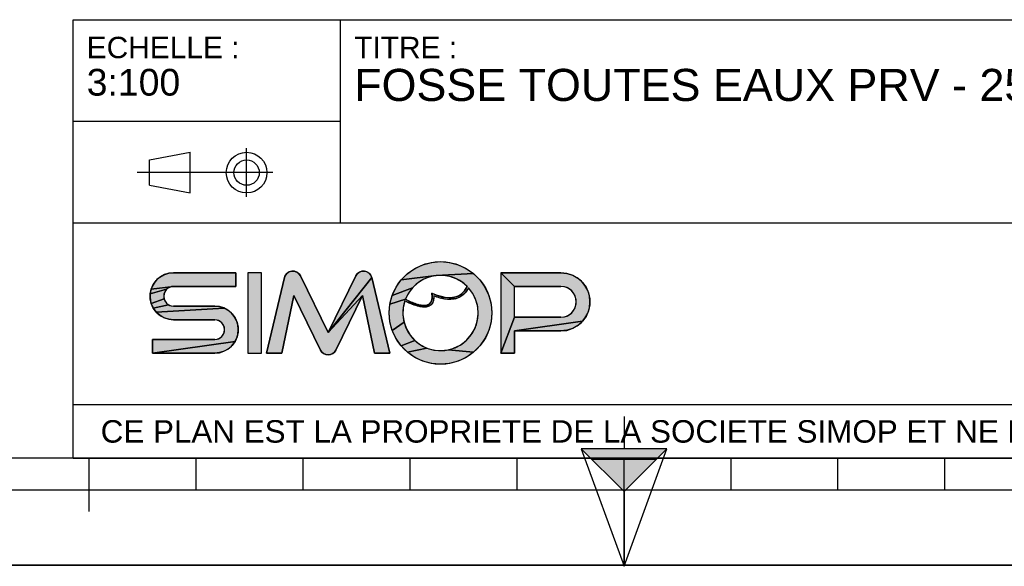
# Model space of a CAD drawing. Header units: millimetres. Extents: x 0 to 297, y 0 to 210.
# Tile 7 of 25: x 92 to 184, y 0 to 51. Entities that reach past the tile are written whole.
import ezdxf

# ---------------------------------------------------------------- set-up
doc = ezdxf.new("R2010")
doc.units = ezdxf.units.MM
doc.header["$LTSCALE"] = 16.335
doc.layers.get('0').update_dxf_attribs({"linetype": 'CONTINUOUS'})
doc.styles.get("Standard").update_dxf_attribs({"font": 'arial.ttf'})

# ---------------------------------------------------------------- blocks, each defined once
blk = doc.blocks.new('MARGEA4_BL0', base_point=(148.514, 105.014))
at = {"color": 7, "linetype": 'Continuous'}
for p, q in [((287.014, 10.014), (10.014, 10.014)), ((98.514, 5.014), (98.514, 10.014)), ((108.514, 7.014), (108.514, 10.014)), ((118.514, 7.014), (118.514, 10.014)), ((128.514, 7.014), (128.514, 10.014)), ((138.514, 7.014), (138.514, 10.014)), ((148.514, 0.014), (148.514, 10.014)), ((158.514, 7.014), (158.514, 10.014)), ((168.514, 7.014), (168.514, 10.014)), ((178.514, 7.014), (178.514, 10.014)), ((248.514, 7.014), (48.514, 7.014)), ((297.014, 0.014), (0.014, 0.014)), ((297.014, 0.014), (0.014, 0.014))]:
    blk.add_line(p, q, dxfattribs=at)
blk = doc.blocks.new('REPERE_ORIENTATION_BL1', base_point=(148.516, 6.898))
at = {"color": 7, "linetype": 'Continuous'}
for p, q in [((148.516, 13.898), (148.516, 10.898)), ((148.516, 6.898), (144.516, 10.898)), ((152.516, 10.898), (144.516, 10.898)), ((144.516, 10.898), (148.516, -0.102)), ((148.516, 6.898), (152.516, 10.898)), ((148.516, -0.102), (152.516, 10.898)), ((151.516, 9.898), (145.516, 9.898)), ((148.516, 6.898), (148.516, -0.102))]:
    blk.add_line(p, q, dxfattribs=at)
blk.add_solid([(144.516, 10.898), (148.516, 6.898), (152.516, 10.898)], dxfattribs=at)
blk = doc.blocks.new('ISO_BL3', base_point=(109.359, 36.711))
at = {"color": 7, "linetype": 'Continuous'}
for p, q in [((113.239, 34.434), (113.239, 38.988)), ((104.158, 37.894), (107.956, 38.612)), ((104.158, 35.528), (104.158, 37.894)), ((107.956, 34.81), (107.956, 38.612)), ((115.7, 36.711), (103.019, 36.711)), ((104.158, 35.528), (107.956, 34.81))]:
    blk.add_line(p, q, dxfattribs=at)
for radius in [1.901, 1.183]:
    blk.add_circle((113.239, 36.711), radius, dxfattribs=at)
blk = doc.blocks.new('LOGO-SIMOP-2009_BL4', base_point=(124.77, 23.589))
at = {"linetype": 'Continuous'}
for points in [[(131.363, 28.389), (132.197, 28.316), (133.005, 28.1), (133.763, 27.746), (134.449, 27.266), (130.961, 27.086), (127.686, 26.675), (128.278, 27.266), (128.963, 27.746), (129.722, 28.1), (130.53, 28.316)], [(105.954, 27.301), (106.412, 27.349), (112.22, 27.349), (112.22, 26.069), (106.412, 26.069), (104.319, 25.829), (104.507, 26.249), (104.777, 26.621), (105.119, 26.929), (105.517, 27.159)], [(117.578, 27.509), (117.792, 27.474), (117.99, 27.382), (118.155, 27.24), (118.276, 27.059), (120.86, 21.749), (124.06, 25.217), (121.579, 20.119), (121.455, 19.934), (121.284, 19.791), (121.08, 19.7), (120.86, 19.669), (120.639, 19.7), (120.436, 19.791), (120.265, 19.934), (120.141, 20.119), (117.66, 25.217), (116.54, 19.829), (115.1, 19.829), (116.778, 26.894), (116.857, 27.097), (116.987, 27.271), (117.16, 27.404), (117.362, 27.485)], [(123.927, 27.474), (124.142, 27.509), (124.358, 27.485), (124.56, 27.404), (124.732, 27.271), (124.863, 27.097), (124.941, 26.894), (120.86, 21.749), (123.444, 27.059), (123.565, 27.24), (123.73, 27.382)], [(124.06, 25.217), (120.86, 21.749), (124.941, 26.894), (126.62, 19.829), (125.18, 19.829)], [(129.751, 26.718), (129.215, 26.377), (128.749, 25.946), (126.853, 25.231), (127.207, 25.989), (127.686, 26.675), (130.961, 27.086), (130.34, 26.957)], [(131.596, 27.101), (130.961, 27.086), (134.449, 27.266), (135.04, 26.675), (135.52, 25.989), (135.874, 25.231), (136.091, 24.423), (136.163, 23.589), (136.091, 22.756), (135.874, 21.947), (135.52, 21.189), (135.04, 20.504), (134.449, 19.912), (132.075, 20.142), (132.717, 20.34), (133.309, 20.655), (133.83, 21.078), (134.262, 21.592), (134.588, 22.178), (134.798, 22.816), (134.882, 23.482), (134.838, 24.152), (134.668, 24.801), (134.378, 25.407), (133.978, 25.946), (133.719, 25.545), (133.436, 25.258), (133.098, 25.04), (132.731, 24.907), (132.159, 25.009), (132.592, 25.042), (132.968, 25.156), (133.314, 25.364), (133.6, 25.651), (133.861, 26.069), (133.375, 26.478), (132.823, 26.792), (132.224, 27.002)], [(138.292, 26.069), (137.012, 27.349), (142.612, 27.349), (143.177, 27.29), (143.718, 27.114), (144.211, 26.83), (144.633, 26.449), (144.967, 25.989), (145.199, 25.47), (145.317, 24.913), (145.317, 24.345), (145.199, 23.789), (144.967, 23.269), (144.633, 22.809), (138.292, 21.909), (138.292, 19.829), (137.012, 19.829), (138.292, 23.189), (142.612, 23.189), (142.956, 23.231), (143.281, 23.354), (143.567, 23.551), (143.797, 23.811), (143.958, 24.119), (144.041, 24.456), (144.041, 24.803), (143.958, 25.14), (143.797, 25.447), (143.567, 25.707), (143.281, 25.904), (142.956, 26.027), (142.612, 26.069)], [(105.952, 25.946), (105.761, 25.8), (104.224, 25.379), (104.319, 25.829), (106.412, 26.069), (106.174, 26.038)], [(105.523, 25.387), (105.492, 25.149), (105.523, 24.911), (104.319, 24.469), (104.224, 24.919), (104.224, 25.379), (105.761, 25.8), (105.615, 25.609)], [(128.368, 25.438), (128.084, 24.869), (126.636, 24.423), (126.853, 25.231), (128.749, 25.946)], [(105.761, 24.499), (105.952, 24.352), (104.507, 24.049), (104.319, 24.469), (105.523, 24.911), (105.615, 24.689)], [(128.084, 24.869), (128.432, 24.7), (128.441, 24.519), (128.029, 24.718), (127.876, 24.064), (127.849, 23.394), (127.95, 22.73), (126.853, 21.947), (126.636, 22.756), (126.563, 23.589), (126.636, 24.423)], [(131.146, 25.202), (131.682, 25.062), (131.315, 24.983), (130.744, 25.179), (130.717, 24.821), (130.631, 24.565), (130.48, 24.354), (130.273, 24.213), (130.001, 24.3), (130.178, 24.346), (130.347, 24.448), (130.481, 24.62), (130.552, 24.815), (130.583, 25.063), (130.563, 25.429)], [(132.159, 25.009), (132.731, 24.907), (132.312, 24.85), (131.842, 24.874), (131.315, 24.983), (131.682, 25.062)], [(111.553, 23.809), (111.895, 23.501), (112.165, 23.129), (112.352, 22.709), (112.448, 22.259), (112.448, 21.799), (112.352, 21.349), (112.165, 20.929), (104.452, 19.829), (104.452, 21.109), (110.26, 21.109), (110.498, 21.14), (110.72, 21.232), (110.91, 21.379), (111.057, 21.569), (111.148, 21.791), (111.18, 22.029), (111.148, 22.267), (111.057, 22.489), (110.91, 22.68), (110.72, 22.826), (110.498, 22.918), (110.26, 22.949), (106.412, 22.949), (105.954, 22.997), (105.517, 23.139), (105.119, 23.369), (104.777, 23.677), (111.155, 24.039)], [(110.717, 24.181), (111.155, 24.039), (104.777, 23.677), (104.507, 24.049), (105.952, 24.352), (106.174, 24.26), (106.412, 24.229), (110.26, 24.229)], [(128.738, 24.565), (129.026, 24.456), (129.312, 24.368), (129.161, 24.244), (128.799, 24.369), (128.441, 24.519), (128.432, 24.7)], [(129.788, 24.29), (130.001, 24.3), (130.273, 24.213), (130.034, 24.143), (129.77, 24.13), (129.472, 24.167), (129.161, 24.244), (129.312, 24.368), (129.552, 24.315)], [(128.175, 22.098), (128.516, 21.52), (128.961, 21.017), (127.686, 20.504), (127.207, 21.189), (126.853, 21.947), (127.95, 22.73)], [(143.177, 21.969), (142.612, 21.909), (138.292, 21.909), (144.633, 22.809), (144.211, 22.429), (143.718, 22.144)], [(110.717, 19.877), (110.26, 19.829), (104.452, 19.829), (112.165, 20.929), (111.895, 20.557), (111.553, 20.249), (111.155, 20.019)], [(129.493, 20.607), (130.093, 20.307), (128.278, 19.912), (127.686, 20.504), (128.961, 21.017)], [(131.408, 20.069), (132.075, 20.142), (134.449, 19.912), (133.763, 19.432), (133.005, 19.079), (132.197, 18.862), (131.363, 18.789), (130.53, 18.862), (129.722, 19.079), (128.963, 19.432), (128.278, 19.912), (130.093, 20.307), (130.739, 20.125)]]:
    blk.add_hatch(color=7, dxfattribs=at).paths.add_polyline_path(points)
at = {"color": 7, "linetype": 'Continuous'}
for p, q in [((128.278, 27.266), (128.963, 27.746)), ((128.963, 27.746), (129.722, 28.1)), ((129.722, 28.1), (130.53, 28.316)), ((130.53, 28.316), (131.363, 28.389)), ((131.363, 28.389), (132.197, 28.316)), ((132.197, 28.316), (133.005, 28.1)), ((133.005, 28.1), (133.763, 27.746)), ((133.763, 27.746), (134.449, 27.266)), ((104.777, 26.621), (105.119, 26.929)), ((105.119, 26.929), (105.517, 27.159)), ((105.517, 27.159), (105.954, 27.301)), ((105.954, 27.301), (106.412, 27.349)), ((112.22, 27.349), (106.412, 27.349)), ((112.22, 26.069), (112.22, 27.349)), ((113.34, 27.349), (113.34, 19.829)), ((114.62, 27.349), (113.34, 27.349)), ((114.62, 19.829), (114.62, 27.349)), ((116.778, 26.894), (115.1, 19.829)), ((116.778, 26.894), (116.857, 27.097)), ((116.857, 27.097), (116.987, 27.271)), ((116.987, 27.271), (117.16, 27.404)), ((117.16, 27.404), (117.362, 27.485)), ((117.362, 27.485), (117.578, 27.509)), ((117.578, 27.509), (117.792, 27.474)), ((117.792, 27.474), (117.99, 27.382)), ((117.99, 27.382), (118.155, 27.24)), ((118.155, 27.24), (118.276, 27.059)), ((120.86, 21.749), (118.276, 27.059)), ((123.444, 27.059), (120.86, 21.749)), ((124.941, 26.894), (120.86, 21.749)), ((123.444, 27.059), (123.565, 27.24)), ((123.565, 27.24), (123.73, 27.382)), ((123.73, 27.382), (123.927, 27.474)), ((123.927, 27.474), (124.142, 27.509)), ((124.142, 27.509), (124.358, 27.485)), ((124.358, 27.485), (124.56, 27.404)), ((124.56, 27.404), (124.732, 27.271)), ((124.732, 27.271), (124.863, 27.097)), ((124.863, 27.097), (124.941, 26.894)), ((126.62, 19.829), (124.941, 26.894)), ((127.686, 26.675), (128.278, 27.266)), ((130.961, 27.086), (127.686, 26.675)), ((129.751, 26.718), (129.215, 26.377)), ((130.34, 26.957), (129.751, 26.718)), ((130.961, 27.086), (130.34, 26.957)), ((134.449, 27.266), (130.961, 27.086)), ((131.596, 27.101), (130.961, 27.086)), ((132.224, 27.002), (131.596, 27.101)), ((132.823, 26.792), (132.224, 27.002)), ((133.375, 26.478), (132.823, 26.792)), ((134.449, 27.266), (135.04, 26.675)), ((142.612, 27.349), (137.012, 27.349)), ((138.292, 26.069), (137.012, 27.349)), ((137.012, 27.349), (137.012, 19.829)), ((142.612, 27.349), (143.177, 27.29)), ((143.177, 27.29), (143.718, 27.114)), ((143.718, 27.114), (144.211, 26.83)), ((144.211, 26.83), (144.633, 26.449)), ((104.224, 25.379), (104.319, 25.829)), ((105.761, 25.8), (104.224, 25.379)), ((104.319, 25.829), (104.507, 26.249)), ((106.412, 26.069), (104.319, 25.829)), ((104.507, 26.249), (104.777, 26.621)), ((105.761, 25.8), (105.615, 25.609)), ((105.952, 25.946), (105.761, 25.8)), ((106.174, 26.038), (105.952, 25.946)), ((106.412, 26.069), (106.174, 26.038)), ((106.412, 26.069), (112.22, 26.069)), ((126.853, 25.231), (127.207, 25.989)), ((128.749, 25.946), (126.853, 25.231)), ((127.207, 25.989), (127.686, 26.675)), ((128.749, 25.946), (128.368, 25.438)), ((129.215, 26.377), (128.749, 25.946)), ((133.861, 26.069), (133.375, 26.478)), ((133.6, 25.651), (133.861, 26.069)), ((133.978, 25.946), (133.719, 25.545)), ((134.378, 25.407), (133.978, 25.946)), ((135.04, 26.675), (135.52, 25.989)), ((135.52, 25.989), (135.874, 25.231)), ((138.292, 26.069), (142.612, 26.069)), ((138.292, 23.189), (138.292, 26.069)), ((142.956, 26.027), (142.612, 26.069)), ((143.281, 25.904), (142.956, 26.027)), ((143.567, 25.707), (143.281, 25.904)), ((144.633, 26.449), (144.967, 25.989)), ((144.967, 25.989), (145.199, 25.47)), ((104.224, 24.919), (104.224, 25.379)), ((104.319, 24.469), (104.224, 24.919)), ((105.523, 24.911), (104.319, 24.469)), ((105.523, 25.387), (105.492, 25.149)), ((105.492, 25.149), (105.523, 24.911)), ((105.615, 25.609), (105.523, 25.387)), ((105.523, 24.911), (105.615, 24.689)), ((116.54, 19.829), (117.66, 25.217)), ((117.66, 25.217), (120.141, 20.119)), ((124.06, 25.217), (120.86, 21.749)), ((121.579, 20.119), (124.06, 25.217)), ((124.06, 25.217), (125.18, 19.829)), ((126.636, 24.423), (126.853, 25.231)), ((128.084, 24.869), (126.636, 24.423)), ((128.368, 25.438), (128.084, 24.869)), ((128.084, 24.869), (128.432, 24.7)), ((130.552, 24.815), (130.583, 25.063)), ((130.583, 25.063), (130.563, 25.429)), ((130.563, 25.429), (131.146, 25.202)), ((130.744, 25.179), (130.717, 24.821)), ((131.315, 24.983), (130.744, 25.179)), ((131.146, 25.202), (131.682, 25.062)), ((131.682, 25.062), (131.315, 24.983)), ((131.842, 24.874), (131.315, 24.983)), ((131.682, 25.062), (132.159, 25.009)), ((132.312, 24.85), (131.842, 24.874)), ((132.159, 25.009), (132.592, 25.042)), ((132.731, 24.907), (132.159, 25.009)), ((132.731, 24.907), (132.312, 24.85)), ((132.592, 25.042), (132.968, 25.156)), ((133.098, 25.04), (132.731, 24.907)), ((132.968, 25.156), (133.314, 25.364)), ((133.436, 25.258), (133.098, 25.04)), ((133.314, 25.364), (133.6, 25.651)), ((133.719, 25.545), (133.436, 25.258)), ((134.668, 24.801), (134.378, 25.407)), ((135.874, 25.231), (136.091, 24.423)), ((143.797, 25.447), (143.567, 25.707)), ((143.958, 25.14), (143.797, 25.447)), ((144.041, 24.803), (143.958, 25.14)), ((145.199, 25.47), (145.317, 24.913)), ((145.317, 24.913), (145.317, 24.345)), ((104.507, 24.049), (104.319, 24.469)), ((105.952, 24.352), (104.507, 24.049)), ((104.777, 23.677), (104.507, 24.049)), ((111.155, 24.039), (104.777, 23.677)), ((105.615, 24.689), (105.761, 24.499)), ((105.761, 24.499), (105.952, 24.352)), ((105.952, 24.352), (106.174, 24.26)), ((106.174, 24.26), (106.412, 24.229)), ((110.26, 24.229), (106.412, 24.229)), ((110.26, 24.229), (110.717, 24.181)), ((110.717, 24.181), (111.155, 24.039)), ((111.155, 24.039), (111.553, 23.809)), ((126.563, 23.589), (126.636, 24.423)), ((127.876, 24.064), (127.849, 23.394)), ((128.029, 24.718), (127.876, 24.064)), ((128.441, 24.519), (128.029, 24.718)), ((128.432, 24.7), (128.738, 24.565)), ((128.432, 24.7), (128.441, 24.519)), ((128.799, 24.369), (128.441, 24.519)), ((128.738, 24.565), (129.026, 24.456)), ((129.161, 24.244), (128.799, 24.369)), ((129.026, 24.456), (129.312, 24.368)), ((129.312, 24.368), (129.161, 24.244)), ((129.472, 24.167), (129.161, 24.244)), ((129.312, 24.368), (129.552, 24.315)), ((129.77, 24.13), (129.472, 24.167)), ((129.552, 24.315), (129.788, 24.29)), ((130.034, 24.143), (129.77, 24.13)), ((129.788, 24.29), (130.001, 24.3)), ((130.001, 24.3), (130.178, 24.346)), ((130.273, 24.213), (130.001, 24.3)), ((130.273, 24.213), (130.034, 24.143)), ((130.178, 24.346), (130.347, 24.448)), ((130.48, 24.354), (130.273, 24.213)), ((130.347, 24.448), (130.481, 24.62)), ((130.631, 24.565), (130.48, 24.354)), ((130.481, 24.62), (130.552, 24.815)), ((130.717, 24.821), (130.631, 24.565)), ((134.838, 24.152), (134.668, 24.801)), ((134.882, 23.482), (134.838, 24.152)), ((136.091, 24.423), (136.163, 23.589)), ((143.797, 23.811), (143.958, 24.119)), ((143.958, 24.119), (144.041, 24.456)), ((144.041, 24.456), (144.041, 24.803)), ((145.317, 24.345), (145.199, 23.789)), ((105.119, 23.369), (104.777, 23.677)), ((105.517, 23.139), (105.119, 23.369)), ((105.954, 22.997), (105.517, 23.139)), ((111.553, 23.809), (111.895, 23.501)), ((111.895, 23.501), (112.165, 23.129)), ((112.165, 23.129), (112.352, 22.709)), ((126.636, 22.756), (126.563, 23.589)), ((127.849, 23.394), (127.95, 22.73)), ((134.798, 22.816), (134.882, 23.482)), ((136.163, 23.589), (136.091, 22.756)), ((138.292, 23.189), (137.012, 19.829)), ((142.612, 23.189), (138.292, 23.189)), ((142.612, 23.189), (142.956, 23.231)), ((142.956, 23.231), (143.281, 23.354)), ((143.281, 23.354), (143.567, 23.551)), ((143.567, 23.551), (143.797, 23.811)), ((144.967, 23.269), (144.633, 22.809)), ((145.199, 23.789), (144.967, 23.269)), ((106.412, 22.949), (105.954, 22.997)), ((106.412, 22.949), (110.26, 22.949)), ((110.498, 22.918), (110.26, 22.949)), ((110.72, 22.826), (110.498, 22.918)), ((110.91, 22.68), (110.72, 22.826)), ((111.057, 22.489), (110.91, 22.68)), ((111.148, 22.267), (111.057, 22.489)), ((111.18, 22.029), (111.148, 22.267)), ((112.352, 22.709), (112.448, 22.259)), ((112.448, 22.259), (112.448, 21.799)), ((126.853, 21.947), (126.636, 22.756)), ((127.95, 22.73), (126.853, 21.947)), ((127.95, 22.73), (128.175, 22.098)), ((128.175, 22.098), (128.516, 21.52)), ((134.262, 21.592), (134.588, 22.178)), ((134.588, 22.178), (134.798, 22.816)), ((136.091, 22.756), (135.874, 21.947)), ((144.633, 22.809), (138.292, 21.909)), ((143.718, 22.144), (143.177, 21.969)), ((144.211, 22.429), (143.718, 22.144)), ((144.633, 22.809), (144.211, 22.429)), ((110.498, 21.14), (110.72, 21.232)), ((110.72, 21.232), (110.91, 21.379)), ((110.91, 21.379), (111.057, 21.569)), ((111.057, 21.569), (111.148, 21.791)), ((111.148, 21.791), (111.18, 22.029)), ((112.352, 21.349), (112.165, 20.929)), ((112.448, 21.799), (112.352, 21.349)), ((127.207, 21.189), (126.853, 21.947)), ((127.686, 20.504), (127.207, 21.189)), ((128.516, 21.52), (128.961, 21.017)), ((133.83, 21.078), (134.262, 21.592)), ((135.52, 21.189), (135.04, 20.504)), ((135.874, 21.947), (135.52, 21.189)), ((138.292, 21.909), (142.612, 21.909)), ((138.292, 19.829), (138.292, 21.909)), ((143.177, 21.969), (142.612, 21.909)), ((104.452, 21.109), (104.452, 19.829)), ((110.26, 21.109), (104.452, 21.109)), ((112.165, 20.929), (104.452, 19.829)), ((110.26, 21.109), (110.498, 21.14)), ((111.553, 20.249), (111.155, 20.019)), ((111.895, 20.557), (111.553, 20.249)), ((112.165, 20.929), (111.895, 20.557)), ((128.961, 21.017), (127.686, 20.504)), ((128.278, 19.912), (127.686, 20.504)), ((130.093, 20.307), (128.278, 19.912)), ((128.961, 21.017), (129.493, 20.607)), ((129.493, 20.607), (130.093, 20.307)), ((130.093, 20.307), (130.739, 20.125)), ((132.075, 20.142), (132.717, 20.34)), ((132.717, 20.34), (133.309, 20.655)), ((133.309, 20.655), (133.83, 21.078)), ((135.04, 20.504), (134.449, 19.912)), ((104.452, 19.829), (110.26, 19.829)), ((110.717, 19.877), (110.26, 19.829)), ((111.155, 20.019), (110.717, 19.877)), ((113.34, 19.829), (114.62, 19.829)), ((115.1, 19.829), (116.54, 19.829)), ((120.265, 19.934), (120.141, 20.119)), ((120.436, 19.791), (120.265, 19.934)), ((120.639, 19.7), (120.436, 19.791)), ((120.86, 19.669), (120.639, 19.7)), ((121.08, 19.7), (120.86, 19.669)), ((121.284, 19.791), (121.08, 19.7)), ((121.455, 19.934), (121.284, 19.791)), ((121.579, 20.119), (121.455, 19.934)), ((125.18, 19.829), (126.62, 19.829)), ((128.963, 19.432), (128.278, 19.912)), ((129.722, 19.079), (128.963, 19.432)), ((130.739, 20.125), (131.408, 20.069)), ((131.408, 20.069), (132.075, 20.142)), ((134.449, 19.912), (132.075, 20.142)), ((133.763, 19.432), (133.005, 19.079)), ((134.449, 19.912), (133.763, 19.432)), ((137.012, 19.829), (138.292, 19.829)), ((130.53, 18.862), (129.722, 19.079)), ((131.363, 18.789), (130.53, 18.862)), ((132.197, 18.862), (131.363, 18.789)), ((133.005, 19.079), (132.197, 18.862))]:
    blk.add_line(p, q, dxfattribs=at)
for points in [[(131.363, 28.389), (132.197, 28.316), (133.005, 28.1), (133.763, 27.746), (134.449, 27.266), (130.961, 27.086), (127.686, 26.675), (128.278, 27.266), (128.963, 27.746), (129.722, 28.1), (130.53, 28.316), (131.363, 28.389)], [(105.954, 27.301), (106.412, 27.349), (112.22, 27.349), (112.22, 26.069), (106.412, 26.069), (104.319, 25.829), (104.507, 26.249), (104.777, 26.621), (105.119, 26.929), (105.517, 27.159), (105.954, 27.301)], [(117.578, 27.509), (117.792, 27.474), (117.99, 27.382), (118.155, 27.24), (118.276, 27.059), (120.86, 21.749), (124.06, 25.217), (121.579, 20.119), (121.455, 19.934), (121.284, 19.791), (121.08, 19.7), (120.86, 19.669), (120.639, 19.7), (120.436, 19.791), (120.265, 19.934), (120.141, 20.119), (117.66, 25.217), (116.54, 19.829), (115.1, 19.829), (116.778, 26.894), (116.857, 27.097), (116.987, 27.271), (117.16, 27.404), (117.362, 27.485), (117.578, 27.509)], [(123.927, 27.474), (124.142, 27.509), (124.358, 27.485), (124.56, 27.404), (124.732, 27.271), (124.863, 27.097), (124.941, 26.894), (120.86, 21.749), (123.444, 27.059), (123.565, 27.24), (123.73, 27.382), (123.927, 27.474)], [(124.06, 25.217), (120.86, 21.749), (124.941, 26.894), (126.62, 19.829), (125.18, 19.829), (124.06, 25.217)], [(129.751, 26.718), (129.215, 26.377), (128.749, 25.946), (126.853, 25.231), (127.207, 25.989), (127.686, 26.675), (130.961, 27.086), (130.34, 26.957), (129.751, 26.718)], [(131.596, 27.101), (130.961, 27.086), (134.449, 27.266), (135.04, 26.675), (135.52, 25.989), (135.874, 25.231), (136.091, 24.423), (136.163, 23.589), (136.091, 22.756), (135.874, 21.947), (135.52, 21.189), (135.04, 20.504), (134.449, 19.912), (132.075, 20.142), (132.717, 20.34), (133.309, 20.655), (133.83, 21.078), (134.262, 21.592), (134.588, 22.178), (134.798, 22.816), (134.882, 23.482), (134.838, 24.152), (134.668, 24.801), (134.378, 25.407), (133.978, 25.946), (133.719, 25.545), (133.436, 25.258), (133.098, 25.04), (132.731, 24.907), (132.159, 25.009), (132.592, 25.042), (132.968, 25.156), (133.314, 25.364), (133.6, 25.651), (133.861, 26.069), (133.375, 26.478), (132.823, 26.792), (132.224, 27.002), (131.596, 27.101)], [(138.292, 26.069), (137.012, 27.349), (142.612, 27.349), (143.177, 27.29), (143.718, 27.114), (144.211, 26.83), (144.633, 26.449), (144.967, 25.989), (145.199, 25.47), (145.317, 24.913), (145.317, 24.345), (145.199, 23.789), (144.967, 23.269), (144.633, 22.809), (138.292, 21.909), (138.292, 19.829), (137.012, 19.829), (138.292, 23.189), (142.612, 23.189), (142.956, 23.231), (143.281, 23.354), (143.567, 23.551), (143.797, 23.811), (143.958, 24.119), (144.041, 24.456), (144.041, 24.803), (143.958, 25.14), (143.797, 25.447), (143.567, 25.707), (143.281, 25.904), (142.956, 26.027), (142.612, 26.069), (138.292, 26.069)], [(105.952, 25.946), (105.761, 25.8), (104.224, 25.379), (104.319, 25.829), (106.412, 26.069), (106.174, 26.038), (105.952, 25.946)], [(105.523, 25.387), (105.492, 25.149), (105.523, 24.911), (104.319, 24.469), (104.224, 24.919), (104.224, 25.379), (105.761, 25.8), (105.615, 25.609), (105.523, 25.387)], [(128.368, 25.438), (128.084, 24.869), (126.636, 24.423), (126.853, 25.231), (128.749, 25.946), (128.368, 25.438)], [(105.761, 24.499), (105.952, 24.352), (104.507, 24.049), (104.319, 24.469), (105.523, 24.911), (105.615, 24.689), (105.761, 24.499)], [(128.084, 24.869), (128.432, 24.7), (128.441, 24.519), (128.029, 24.718), (127.876, 24.064), (127.849, 23.394), (127.95, 22.73), (126.853, 21.947), (126.636, 22.756), (126.563, 23.589), (126.636, 24.423), (128.084, 24.869)], [(131.146, 25.202), (131.682, 25.062), (131.315, 24.983), (130.744, 25.179), (130.717, 24.821), (130.631, 24.565), (130.48, 24.354), (130.273, 24.213), (130.001, 24.3), (130.178, 24.346), (130.347, 24.448), (130.481, 24.62), (130.552, 24.815), (130.583, 25.063), (130.563, 25.429), (131.146, 25.202)], [(132.159, 25.009), (132.731, 24.907), (132.312, 24.85), (131.842, 24.874), (131.315, 24.983), (131.682, 25.062), (132.159, 25.009)], [(111.553, 23.809), (111.895, 23.501), (112.165, 23.129), (112.352, 22.709), (112.448, 22.259), (112.448, 21.799), (112.352, 21.349), (112.165, 20.929), (104.452, 19.829), (104.452, 21.109), (110.26, 21.109), (110.498, 21.14), (110.72, 21.232), (110.91, 21.379), (111.057, 21.569), (111.148, 21.791), (111.18, 22.029), (111.148, 22.267), (111.057, 22.489), (110.91, 22.68), (110.72, 22.826), (110.498, 22.918), (110.26, 22.949), (106.412, 22.949), (105.954, 22.997), (105.517, 23.139), (105.119, 23.369), (104.777, 23.677), (111.155, 24.039), (111.553, 23.809)], [(110.717, 24.181), (111.155, 24.039), (104.777, 23.677), (104.507, 24.049), (105.952, 24.352), (106.174, 24.26), (106.412, 24.229), (110.26, 24.229), (110.717, 24.181)], [(128.738, 24.565), (129.026, 24.456), (129.312, 24.368), (129.161, 24.244), (128.799, 24.369), (128.441, 24.519), (128.432, 24.7), (128.738, 24.565)], [(129.788, 24.29), (130.001, 24.3), (130.273, 24.213), (130.034, 24.143), (129.77, 24.13), (129.472, 24.167), (129.161, 24.244), (129.312, 24.368), (129.552, 24.315), (129.788, 24.29)], [(128.175, 22.098), (128.516, 21.52), (128.961, 21.017), (127.686, 20.504), (127.207, 21.189), (126.853, 21.947), (127.95, 22.73), (128.175, 22.098)], [(143.177, 21.969), (142.612, 21.909), (138.292, 21.909), (144.633, 22.809), (144.211, 22.429), (143.718, 22.144), (143.177, 21.969)], [(110.717, 19.877), (110.26, 19.829), (104.452, 19.829), (112.165, 20.929), (111.895, 20.557), (111.553, 20.249), (111.155, 20.019), (110.717, 19.877)], [(129.493, 20.607), (130.093, 20.307), (128.278, 19.912), (127.686, 20.504), (128.961, 21.017), (129.493, 20.607)], [(131.408, 20.069), (132.075, 20.142), (134.449, 19.912), (133.763, 19.432), (133.005, 19.079), (132.197, 18.862), (131.363, 18.789), (130.53, 18.862), (129.722, 19.079), (128.963, 19.432), (128.278, 19.912), (130.093, 20.307), (130.739, 20.125), (131.408, 20.069)]]:
    blk.add_lwpolyline(points, dxfattribs=at)
blk.add_circle((131.363, 23.589), 4.8, dxfattribs=at)
for centre, radius, start, end in [((106.412, 25.149), 2.2, 90, 270), ((117.556, 26.709), 0.8, 25.94945, 166.63548), ((124.163, 26.709), 0.8, 13.36452, 154.05055), ((131.363, 23.589), 3.52, 44.79283, 158.67631), ((142.612, 24.629), 2.72, 270, 90), ((106.412, 25.149), 0.92, 90, 270), ((131.363, 23.589), 3.52, 161.30052, 42.02671), ((142.612, 24.629), 1.44, 270, 90), ((110.26, 22.029), 2.2, 270, 90), ((110.26, 22.029), 0.92, 270, 90), ((120.86, 20.469), 0.8, 205.94945, 334.05055)]:
    blk.add_arc(centre, radius, start, end, dxfattribs=at)
blk.add_open_spline([(133.861, 26.069), (133.691, 25.725), (133.278, 25.242), (132.495, 24.966), (131.587, 25.038), (130.914, 25.273), (130.563, 25.429)], degree=3, dxfattribs=at)
for points, knots in [([(133.978, 25.946), (133.742, 25.491), (133.106, 24.892), (131.957, 24.786), (131.132, 25.023), (130.744, 25.179)], [0, 0, 0, 0, 0.345264, 0.703638, 1, 1, 1, 1]), ([(130.744, 25.179), (130.749, 25.009), (130.71, 24.645), (130.441, 24.241), (129.948, 24.097), (129.39, 24.163), (128.75, 24.373), (128.275, 24.593), (128.029, 24.718)], [0, 0, 0, 0, 0.118516, 0.29564, 0.472763, 0.649887, 0.82701, 1, 1, 1, 1]), ([(130.563, 25.429), (130.59, 25.221), (130.59, 24.88), (130.467, 24.544), (130.244, 24.35), (129.836, 24.25), (129.149, 24.376), (128.458, 24.678), (128.084, 24.869)], [0, 0, 0, 0, 0.125, 0.25, 0.375, 0.5, 0.75, 1, 1, 1, 1])]:
    blk.add_open_spline(points, degree=3, knots=knots, dxfattribs=at)
for points in [[(113.34, 19.829), (113.34, 27.349), (114.62, 19.829), (114.62, 27.349)], [(138.292, 23.189), (137.012, 19.829), (138.292, 26.069), (137.012, 27.349)]]:
    blk.add_solid(points, dxfattribs=at)
blk = doc.blocks.new('*T6')
at = {"color": 7, "linetype": 'Continuous'}
for p, q in [((0, 0), (0, 41)), ((0, 41), (190, 41)), ((25, 22), (25, 41)), ((170, 5), (170, 41)), ((190, 0), (190, 41)), ((0, 31.5), (25, 31.5)), ((0, 22), (190, 22)), ((110, 5), (110, 22)), ((170, 15), (190, 15)), ((0, 5), (190, 5)), ((0, 0), (190, 0))]:
    blk.add_line(p, q, dxfattribs=at)
at = {"color": 7, "linetype": 'Continuous', "line_spacing_factor": 0.9}
for s, insert, char_height, width, attachment_point in [('ECHELLE :\\P\\H2.5;3:100', (1.28, 39.4), 2, 28.52045, 1), ('TITRE :\\P\\H3.0;FOSSE TOUTES EAUX PRV - 25 M3', (26.28, 39.4), 2, 139.89591, 1), ('A4', (180, 34), 5, 17.0632, 2), ('REFERENCE PRODUIT :\\P\\H3.0;FTE3/6318/25', (111.28, 20.4), 2, 64.13383, 1), ('FR', (180, 20), 3, 11.15242, 2), ('FOLIO :  \\P\\H3.0;1/1', (180, 12.812), 1.5, 17.19703, 2), ('CE PLAN EST LA PROPRIETE DE LA SOCIETE SIMOP ET NE PEUT ETRE REPRODUIT OU COMMUNIQUE SANS SON AUTORISATION', (95, 3.55), 2.1, 368.8974, 2)]:
    blk.add_mtext(s, dxfattribs=dict(at, insert=insert, char_height=char_height, width=width, attachment_point=attachment_point))

msp = doc.modelspace()

# ---------------------------------------------------------------- linework, layer by layer
at = {"color": 7, "linetype": 'Continuous'}
msp.add_line((0, 0), (297, 0), dxfattribs=at)

# ---------------------------------------------------------------- block references
for name, p in [('MARGEA4_BL0', (148.514, 105.014)), ('ISO_BL3', (109.359, 36.711)), ('LOGO-SIMOP-2009_BL4', (124.77, 23.589)), ('REPERE_ORIENTATION_BL1', (148.516, 6.898))]:
    msp.add_blockref(name, p, dxfattribs=at)
msp.add_blockref('*T6', (97.014, 10.014))

doc.saveas('drawing.dxf')
